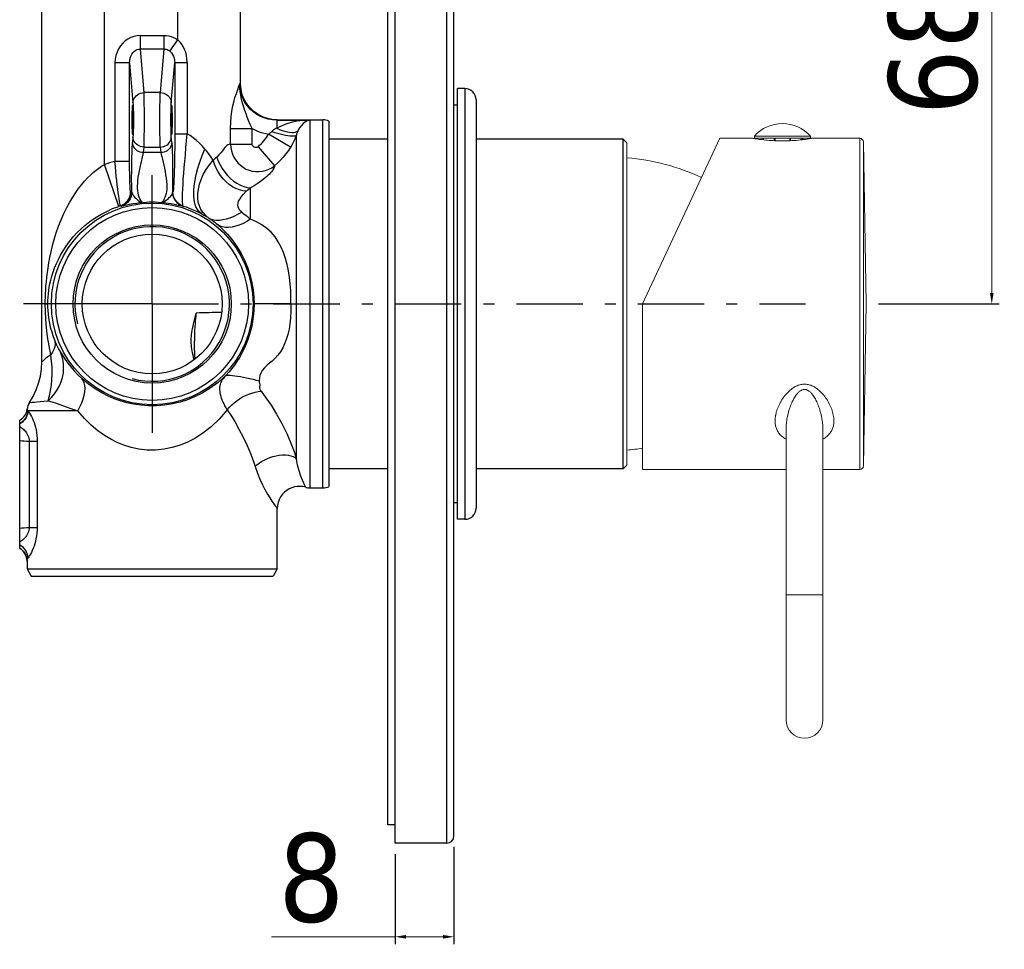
# Model space of a CAD drawing. Header units: millimetres. Extents: x 1672 to 2036, y 153 to 621.
# Tile 2 of 6: x 1903 to 2036, y 153 to 280. Entities that reach past the tile are written whole.
import ezdxf

# ---------------------------------------------------------------- set-up
doc = ezdxf.new("R2010")
doc.units = ezdxf.units.MM
doc.linetypes.add('ASSI1', pattern=[5.5, 3, -1, 0.5, -1])
doc.layers.add('Livello 1', color=7, linetype='Continuous', lineweight=0)
doc.layers.add('OGGETTO', color=7, linetype='Continuous', lineweight=25)
doc.styles.add('ISO Proportional', font='tahoma.ttf')
doc.dimstyles.new('ISO-25', dxfattribs={"dimtxt": 12, "dimasz": 1.5, "dimexe": 1, "dimexo": 1.5, "dimgap": 1.5, "dimtad": 1, "dimdec": 0, "dimtxsty": 'ISO Proportional', "dimcen": 2.5, "dimclrd": 7, "dimclre": 7, "dimclrt": 7, "dimadec": 0, "dimazin": 0, "dimtfac": 1, "dimtdec": 0, "dimtmove": 0, "dimatfit": 3, "dimfxl": 1, "dimlwd": 13, "dimarcsym": 0})

# ---------------------------------------------------------------- blocks, each defined once
blk = doc.blocks.new('*D24')
at = {"layer": 'Defpoints', "color": 0, "transparency": 16777216}
for p in [(1993.56, 308.94), (2034.73, 308.94), (2017.84, 240.94)]:
    blk.add_point(p, dxfattribs=at)
at = {"layer": 'OGGETTO', "color": 7, "lineweight": -2, "transparency": 16777216}
for p, q in [((1995.06, 308.94), (2035.73, 308.94)), ((2019.34, 240.94), (2035.73, 240.94))]:
    blk.add_line(p, q, dxfattribs=at)
at = {"layer": 'OGGETTO', "color": 7, "lineweight": 13, "transparency": 16777216}
blk.add_line((2034.73, 242.44), (2034.73, 307.44), dxfattribs=at)
at = {"layer": 'OGGETTO', "color": 7, "transparency": 16777216}
for points in [[(2034.48, 307.44), (2034.98, 307.44), (2034.73, 308.94)], [(2034.48, 242.44), (2034.98, 242.44), (2034.73, 240.94)]]:
    blk.add_solid(points, dxfattribs=at)
at = {"layer": 'OGGETTO', "color": 7, "transparency": 16777216, "insert": (2020.68, 275.55), "char_height": 12, "attachment_point": 2, "rotation": 90, "style": 'ISO Proportional'}
blk.add_mtext('68', dxfattribs=at)
blk = doc.blocks.new('*D25')
at = {"layer": 'Defpoints', "color": 0, "transparency": 16777216}
for p in [(1961.65, 168.69), (1953.65, 167.69), (1961.65, 154.98)]:
    blk.add_point(p, dxfattribs=at)
at = {"layer": 'OGGETTO', "color": 7, "lineweight": -2, "transparency": 16777216}
for p, q in [((1953.65, 166.19), (1953.65, 153.98)), ((1961.65, 167.19), (1961.65, 153.98))]:
    blk.add_line(p, q, dxfattribs=at)
at = {"layer": 'OGGETTO', "color": 7, "lineweight": 13, "transparency": 16777216}
for p, q in [((1953.65, 154.98), (1936.86, 154.98)), ((1960.15, 154.98), (1955.15, 154.98))]:
    blk.add_line(p, q, dxfattribs=at)
at = {"layer": 'OGGETTO', "color": 7, "transparency": 16777216}
for points in [[(1955.15, 155.23), (1955.15, 154.73), (1953.65, 154.98)], [(1960.15, 155.23), (1960.15, 154.73), (1961.65, 154.98)]]:
    blk.add_solid(points, dxfattribs=at)
at = {"layer": 'OGGETTO', "color": 7, "transparency": 16777216, "insert": (1942.27, 169.03), "char_height": 12, "attachment_point": 2, "style": 'ISO Proportional'}
blk.add_mtext('8', dxfattribs=at)

msp = doc.modelspace()

# ---------------------------------------------------------------- linework, layer by layer
at = {"layer": 'Livello 1', "color": 7}
for p, q in [((2002.48, 263.74), (2010.08, 263.74)), ((2002.48, 263.74), (2002.48, 263.44)), ((2010.08, 263.74), (2010.08, 263.44)), ((1987.28, 240.94), (1997.77, 263.44)), ((1997.77, 263.44), (2002.28, 263.44)), ((2002.48, 263.44), (2010.08, 263.44)), ((2003.53, 263.44), (2003.53, 263.25)), ((2003.72, 263.44), (2003.72, 263.23)), ((2005.16, 263.44), (2005.16, 263.11)), ((2005.28, 263.44), (2005.28, 263.11)), ((2007.28, 263.44), (2007.28, 263.11)), ((2007.4, 263.44), (2007.4, 263.11)), ((2008.84, 263.44), (2008.84, 263.23)), ((2009.03, 263.44), (2009.03, 263.25)), ((2010.28, 263.44), (2010.25, 263.44)), ((2010.28, 263.44), (2016.79, 263.44)), ((2016.79, 218.44), (2016.79, 263.44)), ((2017.67, 240.94), (2017.29, 262.95)), ((2017.29, 218.93), (2017.29, 262.95)), ((1987.28, 240.94), (1987.28, 218.44)), ((2017.67, 240.94), (2017.29, 218.93)), ((2006.78, 224), (2006.78, 184.44)), ((2011.78, 224), (2011.78, 184.44)), ((1987.28, 218.44), (2006.78, 218.44)), ((2011.78, 218.44), (2016.79, 218.44)), ((2011.78, 201.44), (2006.78, 201.44))]:
    msp.add_line(p, q, dxfattribs=at)
at = {"layer": 'Livello 1', "color": 7, "lineweight": 5}
for p, q in [((1985.15, 262.84), (1984.65, 263.34)), ((1985.15, 219.04), (1985.15, 262.84)), ((1985.15, 219.04), (1984.65, 218.54))]:
    msp.add_line(p, q, dxfattribs=at)
at = {"layer": 'Livello 1', "color": 7}
for points in [[(2002.28, 263.44), (2002.28, 263.44), (2002.28, 263.44), (2002.29, 263.44), (2002.3, 263.44), (2002.32, 263.43), (2002.36, 263.43), (2002.4, 263.42), (2002.45, 263.41), (2002.51, 263.4), (2002.58, 263.39), (2002.75, 263.36), (2002.95, 263.33), (2003.19, 263.3), (2003.45, 263.26), (2003.47, 263.26), (2003.74, 263.23), (2004.01, 263.2), (2004.06, 263.2), (2004.21, 263.18), (2004.48, 263.16), (2004.75, 263.14), (2004.96, 263.12), (2005.23, 263.11), (2005.5, 263.1), (2005.75, 263.09), (2006.01, 263.09), (2006.28, 263.08)], [(2006.28, 263.08), (2006.54, 263.09), (2006.81, 263.09), (2007.08, 263.1), (2007.34, 263.11), (2007.61, 263.12), (2007.88, 263.14), (2008.15, 263.16), (2008.42, 263.19), (2008.69, 263.21), (2008.96, 263.25), (2009.11, 263.26), (2009.38, 263.3), (2009.65, 263.34), (2009.92, 263.38), (2010.19, 263.43), (2010.28, 263.44)], [(2009.28, 230.05), (2009.16, 230.05), (2009.03, 230.04), (2008.9, 230.02), (2008.78, 230), (2008.65, 229.96), (2008.53, 229.93), (2008.4, 229.89), (2008.27, 229.83), (2008.14, 229.78), (2008.01, 229.71), (2007.88, 229.63), (2007.85, 229.61), (2007.72, 229.53), (2007.59, 229.44), (2007.46, 229.34), (2007.32, 229.23), (2007.27, 229.18), (2007.14, 229.06), (2007.01, 228.93), (2006.88, 228.79), (2006.78, 228.68), (2006.65, 228.53), (2006.53, 228.37), (2006.4, 228.2), (2006.29, 228.03), (2006.17, 227.85), (2006.06, 227.66), (2006.02, 227.59), (2006.01, 227.58), (2005.91, 227.39), (2005.82, 227.2), (2005.73, 227.02), (2005.65, 226.83), (2005.58, 226.64), (2005.52, 226.45), (2005.51, 226.43), (2005.45, 226.24), (2005.41, 226.06), (2005.37, 225.89), (2005.36, 225.82), (2005.33, 225.65), (2005.3, 225.49), (2005.29, 225.33), (2005.29, 225.27), (2005.28, 225.11), (2005.28, 224.96), (2005.29, 224.81), (2005.3, 224.67), (2005.32, 224.53), (2005.35, 224.39), (2005.38, 224.26), (2005.38, 224.26), (2005.42, 224.13), (2005.46, 224.01), (2005.51, 223.89), (2005.57, 223.77), (2005.63, 223.66), (2005.7, 223.55), (2005.77, 223.44), (2005.85, 223.34), (2005.86, 223.32), (2005.95, 223.22), (2006.04, 223.13), (2006.13, 223.03), (2006.24, 222.94), (2006.26, 222.92), (2006.38, 222.84), (2006.49, 222.75), (2006.62, 222.68), (2006.75, 222.6), (2006.78, 222.59)], [(2009.28, 229.32), (2009.22, 229.32), (2009.16, 229.31), (2009.09, 229.3), (2009.03, 229.29), (2008.96, 229.26), (2008.89, 229.24), (2008.87, 229.23), (2008.81, 229.19), (2008.74, 229.16), (2008.69, 229.12), (2008.62, 229.07), (2008.55, 229.01), (2008.53, 228.99), (2008.46, 228.93), (2008.39, 228.86), (2008.31, 228.78), (2008.24, 228.7), (2008.17, 228.6), (2008.09, 228.5), (2008.02, 228.38), (2008.01, 228.37), (2007.93, 228.25), (2007.85, 228.11), (2007.8, 228.02), (2007.72, 227.88), (2007.65, 227.72), (2007.62, 227.67), (2007.55, 227.5), (2007.47, 227.32), (2007.4, 227.14), (2007.33, 226.95), (2007.32, 226.94), (2007.26, 226.74), (2007.19, 226.54), (2007.13, 226.34), (2007.09, 226.2), (2007.06, 226.09), (2007.01, 225.88), (2006.97, 225.67), (2006.92, 225.46), (2006.9, 225.32), (2006.87, 225.12), (2006.84, 224.92), (2006.82, 224.73), (2006.8, 224.54), (2006.79, 224.36), (2006.78, 224.18), (2006.78, 224)], [(2011.78, 222.59), (2011.81, 222.6), (2011.94, 222.68), (2012.07, 222.75), (2012.18, 222.84), (2012.3, 222.92), (2012.32, 222.94), (2012.42, 223.03), (2012.52, 223.13), (2012.61, 223.22), (2012.7, 223.32), (2012.71, 223.34), (2012.79, 223.44), (2012.86, 223.55), (2012.93, 223.66), (2012.99, 223.77), (2013.05, 223.89), (2013.1, 224.01), (2013.14, 224.13), (2013.18, 224.26), (2013.18, 224.26), (2013.21, 224.39), (2013.24, 224.53), (2013.26, 224.67), (2013.27, 224.81), (2013.28, 224.96), (2013.28, 225.11), (2013.27, 225.27), (2013.27, 225.33), (2013.25, 225.49), (2013.23, 225.65), (2013.2, 225.82), (2013.19, 225.89), (2013.15, 226.06), (2013.1, 226.24), (2013.05, 226.43), (2013.04, 226.45), (2012.98, 226.64), (2012.9, 226.83), (2012.83, 227.02), (2012.74, 227.21), (2012.65, 227.39), (2012.54, 227.58), (2012.54, 227.59), (2012.5, 227.67), (2012.39, 227.85), (2012.27, 228.03), (2012.15, 228.2), (2012.03, 228.37), (2011.91, 228.53), (2011.78, 228.68), (2011.68, 228.79), (2011.55, 228.93), (2011.42, 229.06), (2011.28, 229.18), (2011.23, 229.23), (2011.1, 229.34), (2010.97, 229.44), (2010.84, 229.53), (2010.71, 229.61), (2010.67, 229.63), (2010.54, 229.71), (2010.41, 229.78), (2010.29, 229.83), (2010.16, 229.89), (2010.03, 229.93), (2009.91, 229.96), (2009.78, 230), (2009.66, 230.02), (2009.53, 230.04), (2009.4, 230.05), (2009.28, 230.05)], [(2011.78, 224), (2011.78, 224.18), (2011.77, 224.36), (2011.76, 224.54), (2011.74, 224.73), (2011.72, 224.92), (2011.69, 225.12), (2011.66, 225.32), (2011.63, 225.46), (2011.59, 225.67), (2011.55, 225.88), (2011.5, 226.09), (2011.47, 226.2), (2011.43, 226.34), (2011.37, 226.54), (2011.3, 226.74), (2011.23, 226.94), (2011.23, 226.95), (2011.16, 227.14), (2011.09, 227.32), (2011.01, 227.5), (2010.94, 227.67), (2010.91, 227.72), (2010.83, 227.88), (2010.76, 228.03), (2010.71, 228.11), (2010.63, 228.25), (2010.55, 228.37), (2010.54, 228.38), (2010.47, 228.5), (2010.39, 228.6), (2010.31, 228.7), (2010.25, 228.78), (2010.18, 228.86), (2010.1, 228.93), (2010.03, 228.99), (2010.03, 229), (2009.96, 229.06), (2009.89, 229.11), (2009.82, 229.15), (2009.75, 229.19), (2009.69, 229.23), (2009.68, 229.23), (2009.62, 229.26), (2009.55, 229.28), (2009.49, 229.3), (2009.47, 229.3), (2009.41, 229.31), (2009.34, 229.32), (2009.28, 229.32)]]:
    msp.add_lwpolyline(points, dxfattribs=at)
for points in [[(2006.28, 265.44), (2004.83, 265.44), (2003.45, 264.82), (2002.48, 263.74)], [(2010.08, 263.74), (2009.11, 264.82), (2007.73, 265.44), (2006.28, 265.44)], [(2017.29, 262.95), (2017.28, 263.22), (2017.06, 263.44), (2016.79, 263.44)], [(1995.29, 258.12), (1992.1, 259.6), (1988.68, 260.5), (1985.18, 260.79)], [(1985.18, 221.09), (1985.88, 221.15), (1986.58, 221.23), (1987.28, 221.34)], [(2016.79, 218.44), (2017.06, 218.44), (2017.28, 218.66), (2017.29, 218.93)], [(2006.78, 184.44), (2006.78, 183.06), (2007.9, 181.94), (2009.28, 181.94)], [(2009.28, 181.94), (2010.66, 181.94), (2011.78, 183.06), (2011.78, 184.44)]]:
    msp.add_open_spline(points, degree=3, dxfattribs=at)
at = {"layer": 'OGGETTO'}
for p, q in [((1953.65, 167.69), (1953.65, 367.69)), ((1960.65, 367.69), (1960.65, 167.69)), ((1961.65, 168.69), (1961.65, 366.69)), ((1952.65, 170.19), (1952.65, 365.19)), ((1914.15, 259.87), (1914.15, 296.52)), ((1924.15, 276.8), (1924.15, 296.29)), ((1905.65, 233.08), (1905.65, 293.09)), ((1932.65, 270.94), (1932.65, 291.65)), ((1919.04, 275.56), (1919.04, 277.41)), ((1919.04, 277.41), (1922.25, 277.41)), ((1922.25, 277.41), (1922.25, 275.56)), ((1923.06, 275.26), (1924.15, 276.8)), ((1919.54, 269.64), (1919.04, 275.56)), ((1922.25, 275.56), (1919.04, 275.56)), ((1922.25, 275.56), (1921.75, 269.64)), ((1915.59, 273.67), (1915.59, 260.3)), ((1917.59, 273.67), (1915.59, 273.67)), ((1917.59, 273.67), (1918.04, 268.25)), ((1917.59, 260.3), (1917.59, 273.67)), ((1923.25, 268.25), (1923.71, 273.72)), ((1923.71, 273.72), (1923.71, 264.05)), ((1923.71, 273.72), (1925.41, 273.72)), ((1925.41, 273.72), (1925.41, 264.05)), ((1932.64, 270.94), (1932.62, 270.92)), ((1932.65, 270.94), (1932.64, 270.94)), ((1932.68, 270.37), (1932.65, 270.94)), ((1921.75, 269.64), (1919.54, 269.64)), ((1962.15, 211.69), (1962.15, 270.19)), ((1963.15, 270.19), (1962.15, 270.19)), ((1963.15, 270.19), (1963.15, 211.69)), ((1962.15, 267.94), (1961.65, 267.94)), ((1964.65, 268.69), (1964.65, 213.19)), ((1923.22, 265.94), (1923.22, 266.25)), ((1923.35, 266.24), (1923.36, 265.94)), ((1923.22, 265.64), (1923.22, 265.94)), ((1923.36, 265.94), (1923.35, 265.63)), ((1937.65, 265.94), (1937.58, 265.92)), ((1937.58, 265.92), (1937.58, 264.82)), ((1937.58, 265.92), (1942.11, 265.92)), ((1937.65, 265.94), (1943.83, 265.94)), ((1942.11, 215.94), (1942.11, 265.92)), ((1943.83, 215.94), (1943.83, 265.94)), ((1944.65, 265.77), (1944.65, 216.12)), ((1918.04, 263.63), (1917.98, 262.87)), ((1923.32, 262.87), (1923.25, 263.63)), ((1923.29, 263.99), (1923.28, 263.99)), ((1923.71, 264.05), (1925.41, 264.05)), ((1931.29, 262.66), (1931.29, 264.76)), ((1931.29, 264.76), (1934.23, 264.76)), ((1934.23, 262.66), (1934.23, 264.76)), ((1939.46, 262.25), (1936.47, 264.01)), ((1940.25, 219.87), (1940.25, 263.88)), ((1919.48, 261.49), (1919.54, 262.25)), ((1919.54, 262.25), (1921.75, 262.25)), ((1921.75, 262.25), (1921.82, 261.49)), ((1931.29, 262.66), (1934.23, 262.66)), ((1935.04, 262.3), (1937.26, 259.71)), ((1952.65, 263.34), (1944.65, 263.34)), ((1984.65, 263.34), (1964.65, 263.34)), ((1984.65, 218.54), (1984.65, 263.34)), ((1916.1, 254.19), (1914.15, 259.87)), ((1917.59, 260.3), (1915.59, 260.3)), ((1920.65, 240.94), (1920.65, 258.44)), ((1917.72, 256.18), (1917.88, 256.14)), ((1923.42, 256.14), (1923.45, 256.15)), ((1934.02, 252.45), (1934.02, 256.72)), ((1916.34, 254.27), (1916.48, 254.24)), ((1924.82, 254.24), (1924.84, 254.24)), ((1920.65, 240.94), (1903.15, 240.94)), ((1906.13, 240.94), (1906.47, 240.94)), ((1920.65, 240.94), (1920.65, 223.44)), ((1935.04, 240.95), (1934.64, 240.94)), ((1935.63, 240.95), (1935.04, 240.95)), ((1936.7, 240.95), (1935.63, 240.95)), ((1938.14, 240.95), (1936.7, 240.95)), ((1939.06, 240.94), (1938.14, 240.95)), ((1939.51, 240.94), (1939.06, 240.94)), ((1926.48, 233.45), (1926.47, 233.51)), ((1903.63, 226.5), (1903.6, 226.35)), ((1903.66, 226.66), (1903.63, 226.5)), ((1903.66, 226.63), (1903.66, 226.67)), ((1903.78, 226.44), (1903.78, 226.44)), ((1910.53, 226.44), (1903.78, 226.44)), ((1902.65, 207.74), (1902.65, 225.14)), ((1903.94, 222.3), (1903.94, 210.58)), ((1903.94, 222.3), (1905.02, 222.3)), ((1905.02, 222.3), (1905.02, 210.58)), ((1952.65, 218.54), (1944.65, 218.54)), ((1984.65, 218.54), (1964.65, 218.54)), ((1942.11, 215.94), (1943.83, 215.94)), ((1937.65, 204.94), (1937.65, 213.16)), ((1962.15, 213.94), (1961.65, 213.94)), ((1963.15, 211.69), (1962.15, 211.69)), ((1903.94, 210.58), (1905.02, 210.58)), ((1902.65, 207.74), (1902.85, 207.61)), ((1903.63, 206.3), (1903.65, 206.05)), ((1903.65, 206.09), (1903.63, 206.26)), ((1903.65, 206.01), (1903.65, 206.09)), ((1903.65, 206.01), (1903.65, 204.94)), ((1903.65, 206.01), (1903.65, 206.01)), ((1903.65, 204.94), (1904.22, 203.94)), ((1903.65, 204.94), (1937.65, 204.94)), ((1937.65, 204.94), (1937.07, 203.94)), ((1904.22, 203.94), (1937.07, 203.94)), ((1953.65, 170.19), (1952.65, 170.19)), ((1960.65, 167.69), (1953.65, 167.69))]:
    msp.add_line(p, q, dxfattribs=at)
at = {"layer": 'OGGETTO', "linetype": 'ASSI1', "ltscale": 3}
msp.add_line((1920.65, 240.94), (2009.44, 240.94), dxfattribs=at)
at = {"layer": 'OGGETTO'}
for points in [[(1919.04, 277.41), (1918.59, 277.38), (1918.16, 277.28), (1917.73, 277.13), (1917.33, 276.92), (1916.97, 276.67), (1916.64, 276.36), (1916.34, 276), (1916.08, 275.59), (1915.87, 275.16), (1915.72, 274.7), (1915.63, 274.2), (1915.59, 273.67)], [(1922.25, 277.41), (1922.59, 277.39), (1922.91, 277.34), (1923.24, 277.25), (1923.55, 277.13), (1923.86, 276.98), (1924.15, 276.8)], [(1925.41, 273.72), (1925.38, 274.23), (1925.31, 274.7), (1925.21, 275.13), (1925.06, 275.52), (1924.86, 275.91), (1924.63, 276.27), (1924.4, 276.56), (1924.15, 276.8)], [(1917.59, 273.67), (1917.6, 274.01), (1917.67, 274.32), (1917.76, 274.61), (1917.89, 274.86), (1918.05, 275.08), (1918.23, 275.26), (1918.42, 275.39), (1918.63, 275.49), (1918.84, 275.55), (1919.04, 275.56)], [(1922.25, 275.56), (1922.39, 275.55), (1922.53, 275.53), (1922.67, 275.49), (1922.8, 275.43), (1922.94, 275.36), (1923.06, 275.26)], [(1923.06, 275.26), (1923.26, 275.07), (1923.42, 274.84), (1923.55, 274.59), (1923.64, 274.32), (1923.7, 274.03), (1923.71, 273.72)], [(1931.29, 264.76), (1931.32, 265.62), (1931.38, 266.39), (1931.46, 267.06), (1931.58, 267.68), (1931.73, 268.34), (1931.9, 268.97), (1932.09, 269.54), (1932.27, 270.05), (1932.42, 270.5), (1932.55, 270.87)], [(1932.62, 270.92), (1932.58, 270.89), (1932.55, 270.87)], [(1934.23, 264.76), (1933.96, 265.32), (1933.74, 265.85), (1933.56, 266.33), (1933.4, 266.78), (1933.24, 267.22), (1933.1, 267.66), (1932.97, 268.09), (1932.84, 268.53), (1932.73, 269), (1932.63, 269.52), (1932.55, 270.15), (1932.55, 270.87)], [(1937.58, 265.92), (1936.99, 265.95), (1936.42, 266.05), (1935.87, 266.21), (1935.36, 266.42), (1934.86, 266.69), (1934.39, 267.02), (1933.96, 267.41), (1933.58, 267.83), (1933.26, 268.29), (1933, 268.78), (1932.79, 269.29), (1932.65, 269.81), (1932.57, 270.34), (1932.55, 270.87)], [(1937.65, 265.94), (1937.09, 265.97), (1936.54, 266.07), (1936.01, 266.22), (1935.51, 266.42), (1935.03, 266.68), (1934.58, 266.99), (1934.17, 267.35), (1933.79, 267.76), (1933.45, 268.22), (1933.17, 268.72), (1932.94, 269.24), (1932.78, 269.8), (1932.68, 270.37)], [(1918.04, 268.25), (1918.06, 268.47), (1918.12, 268.68), (1918.21, 268.87), (1918.33, 269.05), (1918.47, 269.21), (1918.65, 269.35), (1918.85, 269.47), (1919.07, 269.56), (1919.3, 269.62), (1919.54, 269.64)], [(1919.54, 262.25), (1919.55, 262.48), (1919.56, 262.77), (1919.57, 263.11), (1919.58, 263.51), (1919.58, 263.94), (1919.59, 264.41), (1919.59, 264.91), (1919.6, 265.42), (1919.6, 265.94), (1919.6, 266.46), (1919.59, 266.98), (1919.59, 267.47), (1919.58, 267.94), (1919.58, 268.38), (1919.57, 268.77), (1919.56, 269.12), (1919.55, 269.41), (1919.54, 269.64)], [(1921.75, 262.25), (1921.74, 262.48), (1921.73, 262.77), (1921.72, 263.12), (1921.72, 263.51), (1921.71, 263.94), (1921.71, 264.41), (1921.7, 264.91), (1921.7, 265.42), (1921.7, 265.94), (1921.7, 266.47), (1921.7, 266.98), (1921.71, 267.47), (1921.71, 267.94), (1921.72, 268.38), (1921.72, 268.77), (1921.73, 269.12), (1921.74, 269.41), (1921.75, 269.64)], [(1921.75, 269.64), (1921.99, 269.62), (1922.21, 269.57), (1922.42, 269.48), (1922.61, 269.38), (1922.79, 269.24), (1922.94, 269.08), (1923.07, 268.89), (1923.17, 268.69), (1923.23, 268.48), (1923.25, 268.25)], [(1918.04, 268.25), (1918.05, 268.08), (1918.07, 267.87), (1918.07, 267.62), (1918.08, 267.33), (1918.09, 267.01), (1918.09, 266.67), (1918.1, 266.31)], [(1923.2, 266.31), (1923.2, 266.67), (1923.21, 267.01), (1923.21, 267.33), (1923.22, 267.62), (1923.23, 267.87), (1923.24, 268.08), (1923.25, 268.25)], [(1923.22, 266.25), (1923.22, 266.54), (1923.23, 266.83), (1923.23, 267.09), (1923.24, 267.32), (1923.25, 267.52), (1923.26, 267.68), (1923.27, 267.8), (1923.28, 267.87), (1923.28, 267.89)], [(1923.28, 267.89), (1923.29, 267.89), (1923.3, 267.87), (1923.31, 267.8)], [(1923.31, 267.8), (1923.32, 267.68), (1923.33, 267.52), (1923.34, 267.32), (1923.34, 267.08), (1923.35, 266.82), (1923.35, 266.54), (1923.35, 266.24)], [(1918.1, 266.31), (1918.1, 265.94), (1918.1, 265.58)], [(1923.2, 265.58), (1923.2, 265.94), (1923.2, 266.31)], [(1918.1, 265.58), (1918.09, 265.22), (1918.09, 264.88), (1918.08, 264.56), (1918.07, 264.27), (1918.07, 264.01), (1918.05, 263.8), (1918.04, 263.63)], [(1923.25, 263.63), (1923.24, 263.8), (1923.23, 264.01), (1923.22, 264.27), (1923.21, 264.56), (1923.21, 264.88), (1923.2, 265.22), (1923.2, 265.58)], [(1923.27, 264.09), (1923.26, 264.21), (1923.25, 264.37), (1923.24, 264.57), (1923.23, 264.8), (1923.23, 265.06), (1923.22, 265.35), (1923.22, 265.64)], [(1923.35, 265.63), (1923.35, 265.34), (1923.35, 265.06), (1923.34, 264.8), (1923.34, 264.56), (1923.33, 264.36), (1923.32, 264.2), (1923.31, 264.09), (1923.3, 264.02), (1923.29, 263.99)], [(1942.11, 265.92), (1941.18, 265.87), (1940.32, 265.75), (1939.53, 265.59), (1938.8, 265.37), (1938.16, 265.11), (1937.58, 264.82)], [(1942.11, 265.92), (1941.78, 265.84), (1941.47, 265.68), (1941.18, 265.46), (1940.92, 265.18), (1940.67, 264.84), (1940.46, 264.45)], [(1919.54, 262.25), (1919.31, 262.27), (1919.08, 262.32), (1918.88, 262.4), (1918.68, 262.51), (1918.5, 262.64), (1918.35, 262.81), (1918.22, 262.99), (1918.13, 263.19), (1918.07, 263.41), (1918.04, 263.63)], [(1921.75, 262.25), (1921.99, 262.27), (1922.21, 262.32), (1922.43, 262.4), (1922.63, 262.52), (1922.81, 262.66), (1922.96, 262.82), (1923.08, 263.01), (1923.17, 263.21), (1923.23, 263.42), (1923.25, 263.63)], [(1923.28, 263.99), (1923.28, 264.02), (1923.27, 264.09)], [(1923.71, 264.05), (1923.71, 263.09), (1923.71, 262.17), (1923.7, 261.3), (1923.69, 260.49), (1923.67, 259.71), (1923.65, 259), (1923.63, 258.36), (1923.61, 257.79), (1923.59, 257.31), (1923.56, 256.91), (1923.54, 256.59), (1923.51, 256.35), (1923.48, 256.21), (1923.45, 256.15)], [(1924.84, 254.24), (1924.82, 254.31), (1924.8, 254.48), (1924.78, 254.73), (1924.77, 255.06), (1924.77, 255.47), (1924.78, 255.96), (1924.8, 256.53), (1924.84, 257.17), (1924.88, 257.88), (1924.94, 258.65), (1925, 259.46), (1925.08, 260.31), (1925.16, 261.21), (1925.24, 262.13), (1925.33, 263.08), (1925.41, 264.05)], [(1927.82, 261.98), (1927.44, 262.41), (1927.04, 262.81), (1926.63, 263.18), (1926.22, 263.51), (1925.82, 263.8), (1925.41, 264.05)], [(1934.23, 264.76), (1934.59, 264.59), (1934.95, 264.43), (1935.32, 264.29), (1935.7, 264.18), (1936.08, 264.08), (1936.47, 264.01)], [(1936.91, 264.38), (1936.85, 264.31), (1936.78, 264.25), (1936.71, 264.19), (1936.64, 264.13), (1936.56, 264.07), (1936.47, 264.01)], [(1937.58, 264.82), (1937.44, 264.75), (1937.31, 264.68), (1937.2, 264.61), (1937.09, 264.54), (1937, 264.46), (1936.91, 264.38)], [(1936.91, 264.38), (1937.3, 264.25), (1937.69, 264.13), (1938.06, 264.03), (1938.41, 263.94), (1938.75, 263.87), (1939.06, 263.82), (1939.35, 263.78), (1939.61, 263.76), (1939.83, 263.76), (1940.02, 263.78), (1940.16, 263.82), (1940.25, 263.88)], [(1937.58, 264.82), (1937.96, 264.65), (1938.32, 264.51), (1938.67, 264.4), (1939, 264.32), (1939.31, 264.27), (1939.61, 264.24), (1939.87, 264.25), (1940.11, 264.28), (1940.31, 264.35), (1940.46, 264.45)], [(1940.25, 263.88), (1940.14, 263.6), (1940.02, 263.33), (1939.89, 263.05), (1939.76, 262.78), (1939.61, 262.51), (1939.46, 262.25)], [(1940.46, 264.45), (1940.42, 264.36), (1940.38, 264.27), (1940.35, 264.17), (1940.31, 264.08), (1940.28, 263.98), (1940.25, 263.88)], [(1917.88, 256.14), (1917.87, 256.62), (1917.87, 257.13), (1917.86, 257.69), (1917.86, 258.26), (1917.87, 258.81), (1917.87, 259.36), (1917.88, 259.9), (1917.89, 260.43), (1917.9, 260.94), (1917.91, 261.42), (1917.92, 261.86), (1917.94, 262.25), (1917.96, 262.59), (1917.98, 262.87)], [(1919.48, 261.49), (1919.25, 261.51), (1919.02, 261.56), (1918.8, 261.64), (1918.6, 261.76), (1918.43, 261.9), (1918.27, 262.06), (1918.15, 262.25), (1918.06, 262.45), (1918, 262.66), (1917.98, 262.87)], [(1923.32, 262.87), (1923.29, 262.66), (1923.24, 262.45), (1923.15, 262.25), (1923.02, 262.06), (1922.87, 261.9), (1922.69, 261.76), (1922.49, 261.64), (1922.28, 261.56), (1922.05, 261.51), (1921.82, 261.49)], [(1923.32, 262.87), (1923.33, 262.63), (1923.35, 262.33), (1923.37, 261.96), (1923.38, 261.54), (1923.4, 261.05), (1923.41, 260.52), (1923.42, 259.96), (1923.42, 259.39), (1923.43, 258.83), (1923.43, 258.27), (1923.43, 257.69), (1923.43, 257.13), (1923.42, 256.62), (1923.42, 256.14)], [(1931.29, 262.66), (1931.1, 262.61), (1930.92, 262.54), (1930.79, 262.45), (1930.66, 262.34), (1930.53, 262.2), (1930.37, 262.01), (1930.19, 261.76), (1929.97, 261.47), (1929.72, 261.18), (1929.42, 260.87)], [(1931.29, 262.66), (1931.32, 262.19), (1931.41, 261.73), (1931.56, 261.29), (1931.75, 260.86), (1932, 260.47), (1932.29, 260.1), (1932.63, 259.78), (1932.99, 259.5), (1933.39, 259.27), (1933.82, 259.1), (1934.25, 258.98), (1934.7, 258.91), (1935.16, 258.91), (1935.61, 258.96), (1936.06, 259.06), (1936.48, 259.23), (1936.89, 259.44), (1937.26, 259.71)], [(1935.04, 262.3), (1934.95, 262.24), (1934.85, 262.2), (1934.74, 262.18), (1934.62, 262.19), (1934.52, 262.22), (1934.43, 262.28), (1934.35, 262.36), (1934.28, 262.45), (1934.25, 262.55), (1934.23, 262.66)], [(1939.46, 262.25), (1939.15, 261.77), (1938.82, 261.32), (1938.46, 260.88), (1938.08, 260.47), (1937.68, 260.07), (1937.26, 259.71)], [(1919.4, 254.74), (1919.31, 254.77), (1919.21, 254.87), (1919.1, 255.01), (1918.99, 255.21), (1918.89, 255.45), (1918.8, 255.73), (1918.74, 256.02), (1918.69, 256.32), (1918.67, 256.64), (1918.66, 256.97), (1918.68, 257.32), (1918.71, 257.71), (1918.76, 258.14), (1918.83, 258.59), (1918.92, 259.03), (1919.01, 259.46), (1919.1, 259.87), (1919.19, 260.27), (1919.27, 260.63), (1919.34, 260.97), (1919.41, 261.26), (1919.48, 261.49)], [(1921.82, 261.49), (1921.43, 261.51), (1921.04, 261.52), (1920.65, 261.52), (1920.26, 261.52), (1919.87, 261.51), (1919.48, 261.49)], [(1921.82, 261.49), (1921.88, 261.26), (1921.95, 260.96), (1922.03, 260.61), (1922.12, 260.22), (1922.21, 259.8), (1922.31, 259.37), (1922.4, 258.93), (1922.48, 258.48), (1922.55, 258.03), (1922.6, 257.6), (1922.62, 257.22), (1922.63, 256.87), (1922.62, 256.54), (1922.59, 256.23), (1922.54, 255.94), (1922.47, 255.67), (1922.39, 255.42), (1922.29, 255.2), (1922.19, 255.01), (1922.08, 254.87), (1921.99, 254.77), (1921.89, 254.74)], [(1927.35, 253.21), (1927.05, 253.44), (1926.8, 253.75), (1926.6, 254.13), (1926.45, 254.57), (1926.35, 255.09), (1926.3, 255.67), (1926.31, 256.3), (1926.37, 257), (1926.48, 257.74), (1926.64, 258.54), (1926.86, 259.37), (1927.13, 260.22), (1927.45, 261.1), (1927.82, 261.98)], [(1928.95, 260.47), (1928.76, 260.74), (1928.58, 261.01), (1928.39, 261.26), (1928.2, 261.51), (1928.01, 261.75), (1927.82, 261.98)], [(1906.13, 240.94), (1906.13, 241.38), (1906.14, 241.84), (1906.16, 242.33), (1906.18, 242.84), (1906.22, 243.39), (1906.27, 243.96), (1906.33, 244.56), (1906.41, 245.19), (1906.5, 245.85), (1906.61, 246.54), (1906.75, 247.27), (1906.92, 248.04), (1907.11, 248.86), (1907.35, 249.71), (1907.62, 250.6), (1907.94, 251.49), (1908.29, 252.38), (1908.66, 253.24), (1909.05, 254.04), (1909.45, 254.77), (1909.85, 255.45), (1910.26, 256.07), (1910.66, 256.64), (1911.07, 257.16), (1911.47, 257.63), (1911.87, 258.06), (1912.26, 258.44), (1912.65, 258.79), (1913.03, 259.1), (1913.41, 259.38), (1913.78, 259.64), (1914.15, 259.87)], [(1916.34, 254.27), (1916.32, 254.32), (1916.29, 254.44), (1916.25, 254.63), (1916.21, 254.89), (1916.16, 255.21), (1916.1, 255.6), (1916.04, 256.05), (1915.97, 256.55), (1915.91, 257.1), (1915.84, 257.69), (1915.77, 258.31), (1915.71, 258.95), (1915.65, 259.62), (1915.59, 260.3)], [(1917.72, 256.18), (1917.71, 256.21), (1917.69, 256.32), (1917.67, 256.49), (1917.66, 256.73), (1917.64, 257.02), (1917.63, 257.36), (1917.62, 257.76), (1917.61, 258.21), (1917.6, 258.69), (1917.59, 259.2), (1917.59, 259.74), (1917.59, 260.3)], [(1928.36, 252.61), (1927.93, 252.96), (1927.56, 253.35), (1927.27, 253.78), (1927.06, 254.26), (1926.92, 254.78), (1926.85, 255.34), (1926.85, 255.93), (1926.93, 256.55), (1927.07, 257.2), (1927.3, 257.86), (1927.59, 258.52), (1927.97, 259.19), (1928.42, 259.84), (1928.95, 260.47)], [(1929.42, 260.87), (1929.26, 260.72), (1929.18, 260.65), (1929.1, 260.59), (1929.02, 260.53), (1928.95, 260.47)], [(1933.43, 256.24), (1932.97, 256.3), (1932.5, 256.42), (1932.02, 256.61), (1931.56, 256.86), (1931.11, 257.17), (1930.68, 257.53), (1930.29, 257.94), (1929.93, 258.4), (1929.61, 258.89), (1929.34, 259.4), (1929.12, 259.93), (1928.95, 260.47)], [(1929.42, 260.87), (1929.62, 260.35), (1929.87, 259.83), (1930.16, 259.33), (1930.5, 258.85), (1930.87, 258.4), (1931.28, 258), (1931.71, 257.64), (1932.17, 257.33), (1932.63, 257.09), (1933.1, 256.9), (1933.57, 256.78), (1934.02, 256.72)], [(1937.26, 259.71), (1937.26, 259.61), (1937.23, 259.5), (1937.18, 259.37), (1937.1, 259.23), (1936.99, 259.07), (1936.86, 258.9), (1936.72, 258.74), (1936.57, 258.58), (1936.42, 258.43), (1936.23, 258.26), (1936, 258.06), (1935.72, 257.83), (1935.35, 257.56), (1934.93, 257.27), (1934.49, 256.99), (1934.02, 256.72)], [(1916.34, 254.27), (1916.63, 254.39), (1916.89, 254.55), (1917.13, 254.75), (1917.33, 254.99), (1917.5, 255.25), (1917.62, 255.55), (1917.7, 255.86), (1917.72, 256.18)], [(1917.88, 256.14), (1917.85, 255.83), (1917.78, 255.53), (1917.66, 255.24), (1917.5, 254.97), (1917.29, 254.73), (1917.05, 254.52), (1916.78, 254.36), (1916.48, 254.24)], [(1917.88, 256.14), (1917.92, 255.99), (1918, 255.82), (1918.12, 255.64), (1918.26, 255.46), (1918.41, 255.29), (1918.59, 255.12), (1918.79, 254.96), (1919.01, 254.83), (1919.21, 254.76), (1919.4, 254.74)], [(1923.42, 256.14), (1923.38, 255.99), (1923.3, 255.82), (1923.18, 255.64), (1923.04, 255.46), (1922.88, 255.29), (1922.71, 255.12), (1922.5, 254.95), (1922.29, 254.83), (1922.08, 254.76), (1921.89, 254.74)], [(1923.42, 256.14), (1923.44, 255.83), (1923.52, 255.53), (1923.63, 255.24), (1923.8, 254.97), (1924, 254.73), (1924.24, 254.52), (1924.52, 254.36), (1924.82, 254.24)], [(1924.84, 254.24), (1924.56, 254.36), (1924.29, 254.52), (1924.05, 254.72), (1923.84, 254.96), (1923.68, 255.22), (1923.55, 255.52), (1923.47, 255.83), (1923.45, 256.15)], [(1932.81, 253.41), (1932.58, 253.65), (1932.42, 253.89), (1932.32, 254.13), (1932.29, 254.38), (1932.31, 254.63), (1932.4, 254.9), (1932.54, 255.18), (1932.75, 255.49), (1933.05, 255.85), (1933.43, 256.24)], [(1934.02, 256.72), (1933.92, 256.64), (1933.82, 256.56), (1933.73, 256.48), (1933.63, 256.4), (1933.53, 256.32), (1933.43, 256.24)], [(1906.47, 240.94), (1906.48, 241.38), (1906.5, 241.84), (1906.54, 242.31), (1906.6, 242.79), (1906.67, 243.23), (1906.75, 243.69), (1906.87, 244.19), (1907.01, 244.72), (1907.19, 245.27), (1907.39, 245.85), (1907.63, 246.42), (1907.9, 247), (1908.2, 247.58), (1908.55, 248.17), (1908.95, 248.79), (1909.41, 249.41), (1909.92, 250.04), (1910.46, 250.63), (1910.98, 251.13), (1911.52, 251.61), (1912.18, 252.13), (1912.9, 252.63), (1913.67, 253.1), (1914.48, 253.52), (1915.28, 253.89), (1916.1, 254.19)], [(1916.48, 254.24), (1916.53, 254.24), (1916.63, 254.26), (1916.78, 254.3), (1916.99, 254.35), (1917.24, 254.41), (1917.57, 254.48), (1918.04, 254.57), (1918.54, 254.64), (1918.99, 254.7), (1919.4, 254.74)], [(1919.4, 254.74), (1919.81, 254.77), (1920.22, 254.79), (1920.63, 254.79), (1921.04, 254.79), (1921.46, 254.77), (1921.89, 254.74)], [(1921.89, 254.74), (1922.19, 254.71), (1922.51, 254.68), (1922.86, 254.63), (1923.23, 254.57), (1923.63, 254.5), (1923.98, 254.42), (1924.2, 254.37), (1924.36, 254.34), (1924.53, 254.3), (1924.67, 254.26), (1924.76, 254.24), (1924.82, 254.24)], [(1924.84, 254.24), (1925.26, 254.11), (1925.67, 253.96), (1926.1, 253.79), (1926.52, 253.61), (1926.94, 253.41), (1927.35, 253.21)], [(1927.35, 253.21), (1927.52, 253.11), (1927.69, 253.02), (1927.86, 252.92), (1928.03, 252.82), (1928.19, 252.72), (1928.36, 252.61)], [(1928.36, 252.61), (1928.66, 252.47), (1929.01, 252.37), (1929.39, 252.33), (1929.81, 252.33), (1930.26, 252.39), (1930.75, 252.49), (1931.25, 252.65), (1931.77, 252.86), (1932.29, 253.12), (1932.81, 253.41)], [(1932.81, 253.41), (1932.97, 253.28), (1933.15, 253.14), (1933.36, 252.98), (1933.58, 252.81), (1933.8, 252.64), (1934.02, 252.45)], [(1928.36, 252.61), (1928.54, 252.49), (1928.74, 252.35), (1928.94, 252.19), (1929.15, 252.03), (1929.35, 251.87), (1929.54, 251.71)], [(1934.02, 252.45), (1933.51, 252.14), (1932.99, 251.87), (1932.49, 251.66), (1931.99, 251.5), (1931.5, 251.39), (1931.04, 251.33), (1930.6, 251.34), (1930.2, 251.4), (1929.84, 251.52), (1929.54, 251.71)], [(1929.54, 251.71), (1930.21, 251.1), (1930.87, 250.41), (1931.53, 249.63), (1932.15, 248.76), (1932.73, 247.81), (1933.23, 246.81), (1933.64, 245.8), (1933.97, 244.79), (1934.21, 243.8), (1934.37, 242.84), (1934.47, 241.88), (1934.5, 240.94)], [(1939.51, 240.94), (1939.51, 241.87), (1939.47, 242.78), (1939.4, 243.66), (1939.3, 244.54), (1939.15, 245.42), (1938.97, 246.29), (1938.75, 247.11), (1938.48, 247.91), (1938.16, 248.67), (1937.79, 249.39), (1937.35, 250.06), (1936.83, 250.67), (1936.24, 251.21), (1935.57, 251.69), (1934.83, 252.09), (1934.02, 252.45)], [(1906.87, 234.03), (1906.63, 235.26), (1906.44, 236.48), (1906.29, 237.69), (1906.2, 238.85), (1906.14, 239.93), (1906.13, 240.94)], [(1907.37, 236.09), (1907.19, 236.59), (1907.04, 237.09), (1906.9, 237.59), (1906.78, 238.08), (1906.68, 238.56), (1906.6, 239.05), (1906.54, 239.55), (1906.5, 240.04), (1906.48, 240.5), (1906.47, 240.94)], [(1934.5, 240.94), (1934.47, 240.06), (1934.39, 239.24), (1934.28, 238.49), (1934.14, 237.76), (1933.94, 236.99), (1933.68, 236.18), (1933.34, 235.3), (1932.94, 234.45), (1932.54, 233.72), (1932.16, 233.1), (1931.82, 232.62), (1931.49, 232.18), (1931.09, 231.7), (1930.64, 231.21)], [(1934.64, 240.94), (1934.54, 240.94), (1934.5, 240.94)], [(1939.51, 240.94), (1939.5, 239.96), (1939.45, 239.05), (1939.36, 238.26), (1939.24, 237.52), (1939.08, 236.78), (1938.87, 236.1), (1938.65, 235.51), (1938.38, 234.97), (1938.07, 234.45), (1937.72, 233.97), (1937.33, 233.54), (1936.93, 233.17), (1936.6, 232.9), (1936.29, 232.64), (1935.92, 232.27), (1935.59, 231.89), (1935.4, 231.55), (1935.28, 231.21), (1935.21, 230.86), (1935.18, 230.49)], [(1926.35, 233.34), (1926.27, 233.68), (1926.2, 233.99), (1926.14, 234.29), (1926.08, 234.58), (1926.04, 234.85), (1926, 235.1), (1925.97, 235.35), (1925.95, 235.59), (1925.94, 235.83), (1925.94, 236.07), (1925.95, 236.31), (1925.97, 236.55), (1926, 236.8), (1926.04, 237.06), (1926.09, 237.33), (1926.14, 237.62), (1926.21, 237.93), (1926.28, 238.25), (1926.36, 238.59), (1926.44, 238.94), (1926.53, 239.32), (1926.63, 239.7)], [(1926.63, 239.7), (1926.59, 239.51), (1926.56, 239.26), (1926.52, 238.97), (1926.49, 238.62), (1926.47, 238.24), (1926.44, 237.82), (1926.42, 237.38), (1926.41, 236.91), (1926.4, 236.43), (1926.4, 235.94)], [(1907.37, 236.09), (1907.44, 235.78), (1907.45, 235.45), (1907.4, 235.11), (1907.28, 234.76), (1907.11, 234.4), (1906.87, 234.03)], [(1908.08, 234.6), (1908, 234.75), (1907.91, 234.91), (1907.83, 235.06), (1907.75, 235.23), (1907.65, 235.44), (1907.55, 235.66), (1907.46, 235.88), (1907.37, 236.09)], [(1926.47, 233.51), (1926.45, 233.95), (1926.43, 234.41), (1926.41, 234.91), (1926.4, 235.42), (1926.4, 235.94)], [(1906.5, 227.8), (1906.97, 228.25), (1907.39, 228.74), (1907.75, 229.26), (1908.04, 229.8), (1908.29, 230.38), (1908.46, 230.97), (1908.58, 231.58), (1908.62, 232.2), (1908.59, 232.82), (1908.49, 233.43), (1908.32, 234.03), (1908.08, 234.6)], [(1908.08, 234.6), (1908.28, 234.27), (1908.52, 233.88), (1908.83, 233.41), (1909.19, 232.9), (1909.6, 232.38), (1910.05, 231.85), (1910.54, 231.32), (1911.08, 230.8)], [(1903.98, 227.55), (1904.48, 228.38), (1904.89, 229.26), (1905.22, 230.18), (1905.46, 231.13), (1905.6, 232.1), (1905.65, 233.08)], [(1906.87, 234.03), (1906.48, 233.74), (1906.17, 233.51), (1905.94, 233.32), (1905.78, 233.18), (1905.68, 233.1), (1905.65, 233.08)], [(1906.5, 227.8), (1906.7, 228.47), (1906.85, 229.17), (1906.96, 229.89), (1907.03, 230.64), (1907.06, 231.47), (1907.04, 232.34), (1906.98, 233.18), (1906.87, 234.03)], [(1910.53, 226.44), (1910.83, 226.98), (1911.08, 227.52), (1911.28, 228.03), (1911.43, 228.53), (1911.52, 229), (1911.55, 229.45), (1911.52, 229.86), (1911.43, 230.22), (1911.28, 230.54), (1911.08, 230.8)], [(1930.64, 231.21), (1929.6, 230.27), (1928.53, 229.48), (1927.45, 228.82), (1926.39, 228.3), (1925.43, 227.91), (1924.46, 227.6), (1923.41, 227.35), (1922.32, 227.18), (1921.23, 227.09), (1920.15, 227.09), (1919.1, 227.17), (1918.1, 227.31), (1917.19, 227.51), (1916.32, 227.76), (1915.48, 228.06), (1914.65, 228.41), (1913.79, 228.85), (1912.9, 229.39), (1911.99, 230.03), (1911.08, 230.8)], [(1930.86, 226.56), (1930.7, 226.82), (1930.54, 227.09), (1930.41, 227.35), (1930.28, 227.62), (1930.17, 227.88), (1930.08, 228.14), (1930, 228.39), (1929.94, 228.64), (1929.9, 228.87), (1929.87, 229.09), (1929.85, 229.29), (1929.85, 229.48), (1929.86, 229.66), (1929.88, 229.82), (1929.92, 229.99), (1929.97, 230.16), (1930.03, 230.32), (1930.1, 230.47), (1930.18, 230.62), (1930.27, 230.75), (1930.37, 230.88), (1930.46, 231.01), (1930.55, 231.12), (1930.64, 231.21)], [(1930.64, 231.21), (1930.72, 231.24), (1930.85, 231.26), (1931.04, 231.26), (1931.28, 231.25), (1931.56, 231.23), (1931.89, 231.19), (1932.25, 231.13), (1932.64, 231.07), (1933.05, 230.99), (1933.48, 230.9), (1933.91, 230.81), (1934.35, 230.71), (1934.77, 230.6), (1935.18, 230.49)], [(1935.18, 230.49), (1935.2, 230.31), (1935.23, 230.16)], [(1935.23, 230.16), (1935.28, 229.93), (1935.29, 229.86), (1935.28, 229.79), (1935.25, 229.72), (1935.23, 229.63), (1935.23, 229.52), (1935.26, 229.39), (1935.34, 229.24), (1935.45, 229.07)], [(1930.86, 226.56), (1931.15, 226.9), (1931.47, 227.23), (1931.8, 227.53), (1932.16, 227.8), (1932.53, 228.06), (1932.93, 228.3), (1933.34, 228.51), (1933.77, 228.69), (1934.2, 228.84), (1934.62, 228.95), (1935.05, 229.03), (1935.45, 229.07)], [(1935.45, 229.07), (1936.1, 228.2), (1936.8, 227.19), (1937.54, 225.98), (1938.27, 224.68), (1938.93, 223.34), (1939.5, 222.03), (1939.92, 220.89), (1940.25, 219.87)], [(1903.98, 227.55), (1904.02, 227.55), (1904.36, 227.59)], [(1904.36, 227.59), (1904.65, 227.62), (1904.99, 227.66), (1905.41, 227.7), (1905.91, 227.75), (1906.5, 227.8)], [(1906.5, 227.8), (1907.01, 227.65), (1907.59, 227.46), (1908.24, 227.23), (1908.95, 226.98), (1909.72, 226.71), (1910.53, 226.44)], [(1903.78, 226.44), (1903.75, 226.17), (1903.69, 225.91), (1903.59, 225.65), (1903.46, 225.41), (1903.3, 225.19), (1903.1, 225), (1902.89, 224.83), (1902.65, 224.69)], [(1902.65, 224.69), (1902.88, 224.82), (1903.1, 224.99), (1903.29, 225.18), (1903.45, 225.4), (1903.59, 225.64), (1903.69, 225.9), (1903.76, 226.17), (1903.78, 226.44)], [(1902.65, 225.14), (1902.85, 225.27), (1903.03, 225.42), (1903.19, 225.59), (1903.34, 225.78), (1903.46, 225.98), (1903.55, 226.2), (1903.6, 226.35)], [(1903.6, 226.35), (1903.62, 226.43), (1903.66, 226.67)], [(1903.66, 226.67), (1903.66, 226.66), (1903.66, 226.66)], [(1903.71, 226.52), (1903.69, 226.55), (1903.67, 226.59), (1903.66, 226.63)], [(1903.78, 226.44), (1903.74, 226.48), (1903.71, 226.52)], [(1903.78, 226.44), (1903.88, 226.29), (1903.99, 226.11), (1904.11, 225.9), (1904.24, 225.67), (1904.37, 225.4), (1904.49, 225.11), (1904.6, 224.82), (1904.7, 224.51), (1904.79, 224.19), (1904.87, 223.85), (1904.93, 223.46), (1904.98, 223.07), (1905.01, 222.68), (1905.02, 222.3)], [(1930.86, 226.56), (1929.77, 225.31), (1928.66, 224.25), (1927.55, 223.38), (1926.46, 222.68), (1925.46, 222.15), (1924.47, 221.76), (1923.38, 221.43), (1922.26, 221.2), (1921.11, 221.09), (1919.96, 221.1), (1918.85, 221.23), (1917.79, 221.46), (1916.82, 221.75), (1915.91, 222.13), (1915.04, 222.56), (1914.17, 223.08), (1913.28, 223.71), (1912.38, 224.47), (1911.46, 225.38), (1910.53, 226.44)], [(1930.86, 226.56), (1931.34, 225.82), (1931.86, 224.95), (1932.43, 223.95), (1933, 222.86), (1933.55, 221.72), (1934.02, 220.62), (1934.38, 219.68), (1934.65, 218.85)], [(1902.65, 224.31), (1902.77, 224.22), (1902.89, 224.13), (1903.02, 224.02), (1903.15, 223.92), (1903.27, 223.8), (1903.38, 223.69), (1903.48, 223.57), (1903.58, 223.43), (1903.67, 223.27), (1903.76, 223.09), (1903.84, 222.9), (1903.89, 222.69), (1903.93, 222.49), (1903.94, 222.3)], [(1902.65, 222.38), (1902.95, 222.36), (1903.26, 222.34), (1903.59, 222.32), (1903.94, 222.3)], [(1934.65, 218.85), (1934.89, 219.09), (1935.18, 219.33), (1935.5, 219.54), (1935.85, 219.74), (1936.23, 219.92), (1936.63, 220.08), (1937.05, 220.21), (1937.48, 220.32), (1937.91, 220.39), (1938.34, 220.44), (1938.76, 220.44), (1939.16, 220.4), (1939.51, 220.33), (1939.82, 220.21), (1940.07, 220.06), (1940.25, 219.87)], [(1941.53, 216.03), (1941.48, 216.1), (1941.39, 216.29), (1941.24, 216.59), (1941.06, 217), (1940.83, 217.56), (1940.61, 218.25), (1940.41, 219.02), (1940.25, 219.87)], [(1934.65, 218.85), (1934.96, 217.95), (1935.29, 217.13), (1935.63, 216.38), (1935.97, 215.72), (1936.3, 215.12), (1936.62, 214.6), (1936.91, 214.16), (1937.17, 213.8), (1937.37, 213.52), (1937.52, 213.32), (1937.62, 213.2), (1937.65, 213.16)], [(1941.53, 216.03), (1941.13, 216.12), (1940.74, 216.16), (1940.36, 216.15), (1939.99, 216.09), (1939.62, 215.98), (1939.26, 215.82), (1938.93, 215.62), (1938.62, 215.37), (1938.34, 215.08), (1938.1, 214.75), (1937.91, 214.38), (1937.76, 213.99), (1937.68, 213.58), (1937.65, 213.16)], [(1902.65, 210.5), (1902.94, 210.53), (1903.26, 210.55), (1903.59, 210.57), (1903.94, 210.58)], [(1903.94, 210.58), (1903.93, 210.39), (1903.89, 210.19), (1903.84, 209.99), (1903.76, 209.79), (1903.67, 209.61), (1903.58, 209.45), (1903.48, 209.32), (1903.38, 209.2), (1903.27, 209.08), (1903.15, 208.97), (1903.02, 208.86), (1902.89, 208.76), (1902.77, 208.67), (1902.65, 208.58)], [(1905.02, 210.58), (1905.01, 210.2), (1904.98, 209.81), (1904.93, 209.42), (1904.86, 209.03), (1904.79, 208.69), (1904.7, 208.37), (1904.6, 208.06), (1904.49, 207.76), (1904.36, 207.47), (1904.23, 207.2), (1904.11, 206.97), (1903.99, 206.77), (1903.88, 206.59), (1903.78, 206.44)], [(1903.78, 206.44), (1903.75, 206.71), (1903.69, 206.97), (1903.59, 207.23), (1903.46, 207.47), (1903.3, 207.69), (1903.11, 207.88), (1902.89, 208.06), (1902.65, 208.19)], [(1903.11, 207.38), (1903, 207.48), (1902.89, 207.57), (1902.77, 207.66), (1902.65, 207.74)], [(1902.85, 207.61), (1903.05, 207.45), (1903.22, 207.25), (1903.37, 207.04)], [(1903.63, 206.26), (1903.59, 206.5), (1903.51, 206.74), (1903.4, 206.97), (1903.27, 207.18), (1903.11, 207.38)], [(1903.37, 207.04), (1903.49, 206.81), (1903.58, 206.56), (1903.63, 206.3)], [(1903.65, 206.05), (1903.66, 206.12), (1903.68, 206.19), (1903.69, 206.25), (1903.72, 206.31), (1903.75, 206.38), (1903.78, 206.44)], [(1903.65, 206.05), (1903.65, 206.03), (1903.65, 206.02), (1903.65, 206.01), (1903.65, 206.01)]]:
    msp.add_lwpolyline(points, dxfattribs=at)
for radius in [13.7, 13.1, 10.75, 9.5]:
    msp.add_circle((1920.65, 240.94), radius, dxfattribs=at)
for centre, radius, start, end in [((1963.15, 268.69), 1.5, 0, 90), ((1943.83, 263.94), 2, 65.8633, 90), ((1930.65, 267.43), 6.75, 310.5634, 329.5604), ((1920.65, 240.94), 20.01, 104.6484, 108.957), ((1920.65, 240.94), 14.01, 107.908, 108.957), ((1920.65, 240.94), 10.5, 255, 195), ((1905.65, 226.44), 2, 146.4433, 173.676), ((1942.11, 217.94), 2, 252.9874, 270), ((1943.83, 217.94), 2, 270, 294.1367), ((1963.15, 213.19), 1.5, 270, 0), ((1960.65, 168.69), 1, 270, 0)]:
    msp.add_arc(centre, radius, start, end, dxfattribs=at)
for major_axis in [(0, 2), (0, 1.65)]:
    msp.add_ellipse((1918.01, 265.94), major_axis=major_axis, ratio=0.034921, dxfattribs=at)
for centre, major_axis, ratio, start_param, end_param in [((1923.29, 265.94), (0, 2), 0.034921, -1.570796, 1.570796), ((1942.22, 235.94), (45.89, 0), 0.087156, 1.838475, 1.917281)]:
    msp.add_ellipse(centre, major_axis=major_axis, ratio=ratio, start_param=start_param, end_param=end_param, dxfattribs=at)

# ---------------------------------------------------------------- dimensions: what is measured, and where the dimension line sits
dim = msp.add_linear_dim(base=(2034.73, 308.94), p1=(2017.84, 240.94), p2=(1993.56, 308.94), angle=90, dimstyle='ISO-25', dxfattribs=at)
dim.commit()
dim.dimension.update_dxf_attribs({"geometry": '*D24', "text_midpoint": (2034.73, 275.55), "dimtype": 160})
dim = msp.add_linear_dim(base=(1961.65, 154.98), p1=(1953.65, 167.69), p2=(1961.65, 168.69), dimstyle='ISO-25', dxfattribs=at)
dim.commit()
dim.dimension.update_dxf_attribs({"geometry": '*D25', "text_midpoint": (1942.27, 154.98), "dimtype": 160})

doc.saveas('drawing.dxf')
